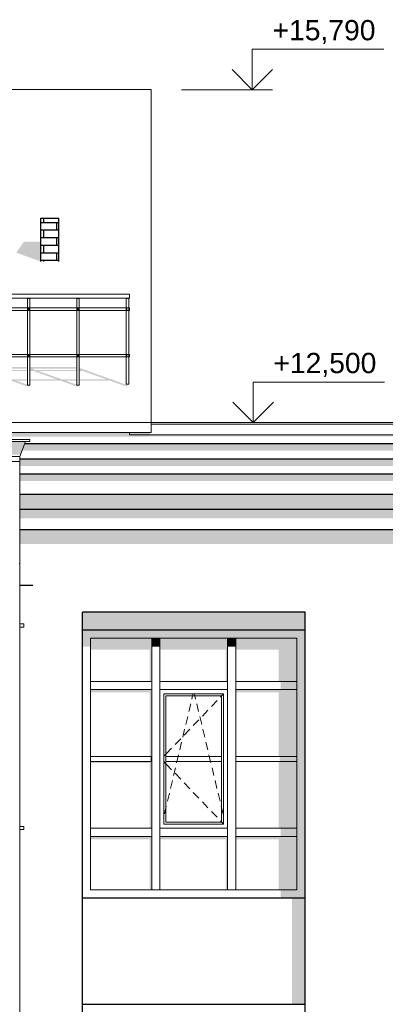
# Model space of a CAD drawing. Header units: millimetres. Extents: x -95523 to 190468, y -7401 to 17692.
# Tile 53 of 139: x -14797 to -11184, y 6750 to 16481. Entities that reach past the tile are written whole.
import ezdxf

# ---------------------------------------------------------------- set-up
doc = ezdxf.new("R2010")
doc.units = ezdxf.units.MM
doc.header["$MEASUREMENT"] = 0
doc.layers.add('Р_Фасад в осях 1-24_2_0', color=7, linetype='Continuous')
for name, color, linetype, lineweight in [('Р_Фасад в осях 1-24_2_1 Молдинги_Ном._пера__2', 8, 'Continuous', 15), ('Р_Фасад в осях 1-24_2_1 Молдинги_Ном._пера__21', 7, 'Continuous', 30), ('Р_Фасад в осях 1-24_2_1_Конструктив-парапет_Ном._пера__2', 8, 'Continuous', 15), ('Р_Фасад в осях 1-24_2_1_Конструктив-парапет_Ном._пера__21', 7, 'Continuous', 30), ('Р_Фасад в осях 1-24_2_1_Кровля (плоская)_Ном._пера__2', 8, 'Continuous', 15), ('Р_Фасад в осях 1-24_2_1_Кровля (плоская)_Ном._пера__7', 7, 'Continuous', 15), ('Р_Фасад в осях 1-24_2_Конструктив - Навесные Стены_Ном._пера__1', 7, 'Continuous', 15), ('Р_Фасад в осях 1-24_2_Конструктив - Навесные Стены_Ном._пера__2', 8, 'Continuous', 15), ('Р_Фасад в осях 1-24_2_Конструктив - Стены Несущие_Ном._пера__2', 8, 'Continuous', 15), ('Р_Фасад в осях 1-24_2_Конструктив - Стены Несущие_Ном._пера__21', 7, 'Continuous', 30), ('Р_Фасад в осях 1-24_2_Новый_1 ВОДОСТОК_Ном._пера__141', 7, 'Continuous', 20), ('Р_Фасад в осях 1-24_2_Новый_1 ВОДОСТОК_Ном._пера__2', 8, 'Continuous', 15), ('Р_Фасад в осях 1-24_2_Новый_1_Конструктив-парапет_Ном._пера__2', 8, 'Continuous', 15), ('Р_Фасад в осях 1-24_2_Новый_1_Конструктив-парапет_Ном._пера__21', 7, 'Continuous', 30), ('Р_Фасад в осях 1-24_2_Новый_1_Ограждение кровли_Ном._пера__1', 7, 'Continuous', 15), ('Р_Фасад в осях 1-24_2_Новый_1_Ограждение кровли_Ном._пера__2', 8, 'Continuous', 15), ('Р_Фасад в осях 1-24_2_Новый_Конструктив - Колонны_Ном._пера__21', 7, 'Continuous', 30), ('Р_Фасад в осях 1-24_2_Новый_Фартук парапета_Ном._пера__1', 7, 'Continuous', 15), ('Р_Фасад в осях 1-24_2_Размер - Отметка Уровня_Ном._пера__120', 7, 'Continuous', 5), ('Р_Фасад в осях 1-24_2_Фартук парапета_Ном._пера__1', 7, 'Continuous', 15), ('Р_Фасад в осях 1-24_2_Фартук парапета_Ном._пера__2', 8, 'Continuous', 15)]:
    doc.layers.add(name, color=color, linetype=linetype, lineweight=lineweight)
doc.layers.add('Р_Фасад в осях 1-24_2_Конструктив - Навесные Стены_Ном._пера__87', color=7, linetype='Continuous', lineweight=20, true_color=0x6a6a6a)
doc.layers.add('Р_Фасад в осях 1-24_2_Новый_Конструктив - Колонны_Ном._пера__62', color=7, linetype='Continuous', lineweight=25, true_color=0xaaaaaa)
doc.styles.add('СГЕНЕРИР_СТИЛЬ_1', font='arial.ttf')

# ---------------------------------------------------------------- blocks, each defined once
blk = doc.blocks.new('*X3', base_point=(-99627.6, -39192.2))
at = {"layer": 'Р_Фасад в осях 1-24_2_Новый_Конструктив - Колонны_Ном._пера__62', "color": 253, "linetype": 'Continuous', "lineweight": 25, "true_color": 0xaaaaaa}
for p, q in [((-14559.9, 14475), (-14559.9, 14520)), ((-14559.9, 14475), (-14589.9, 14475)), ((-14559.9, 14475), (-14589.9, 14475)), ((-14409.9, 14475), (-14559.9, 14475)), ((-14534.9, 14475), (-14559.9, 14475)), ((-14409.9, 14475), (-14534.9, 14475)), ((-14429.9, 14400), (-14429.9, 14475)), ((-14559.9, 14400), (-14589.9, 14400)), ((-14559.9, 14400), (-14589.9, 14400)), ((-14559.9, 14325), (-14589.9, 14325)), ((-14559.9, 14325), (-14589.9, 14325)), ((-14409.9, 14400), (-14559.9, 14400)), ((-14559.9, 14325), (-14559.9, 14400)), ((-14409.9, 14325), (-14559.9, 14325)), ((-14534.9, 14325), (-14559.9, 14325)), ((-14409.9, 14325), (-14534.9, 14325)), ((-14429.9, 14250), (-14429.9, 14325)), ((-14559.9, 14250), (-14589.9, 14250)), ((-14559.9, 14250), (-14589.9, 14250)), ((-14409.9, 14250), (-14559.9, 14250)), ((-14559.9, 14175), (-14559.9, 14250)), ((-14559.9, 14175), (-14589.9, 14175)), ((-14559.9, 14175), (-14589.9, 14175)), ((-14409.9, 14175), (-14559.9, 14175)), ((-14534.9, 14175), (-14559.9, 14175)), ((-14409.9, 14175), (-14534.9, 14175)), ((-14429.9, 14100), (-14429.9, 14175)), ((-14559.9, 14100), (-14589.9, 14100)), ((-14559.9, 14100), (-14589.9, 14100)), ((-14409.9, 14100), (-14559.9, 14100)), ((-14559.9, 14091.8), (-14559.9, 14100))]:
    blk.add_line(p, q, dxfattribs=at)

msp = doc.modelspace()

# ---------------------------------------------------------------- hatches: boundary and pattern name
at = {"layer": 'Р_Фасад в осях 1-24_2_1 Молдинги_Ном._пера__2', "linetype": 'Continuous', "lineweight": 0, "true_color": 0x3f3f3f}
for points in [[(-19389.5, 12292.5), (-19358.1, 12292.5), (-19346.7, 12300.5), (-19346.7, 12360.4), (-13527.5, 12360.5), (-13525.3, 12364.4), (14965.5, 12364.5), (14914.6, 12292.5), (15061.8, 12292.5), (15061.8, 12377.2), (15052.8, 12377.2), (15052.8, 12386.3), (15052.8, 12377.2), (-13710.8, 12377.2), (-13710.8, 12401.4), (-19330.9, 12401.4)], [(-14775.1, 12221.8), (14864.6, 12221.8), (14808.5, 12142.5), (15111.8, 12142.5), (15111.8, 12292.5), (-14748.2, 12292.5)], [(15161.8, 12142.5), (-14797.2, 12142.5), (-14797.2, 12071.8), (14758.5, 12071.8), (14702.4, 11992.5), (15161.8, 11992.5)], [(-14797.2, 11992.5), (-14797.2, 11921.8), (14652.4, 11921.8), (14561, 11792.5), (15211.8, 11792.5), (15211.8, 11992.5)], [(-14797.2, 11792.5), (-14797.2, 11642.5), (15331.8, 11642.5), (15331.8, 11792.5)], [(-14797.2, 11642.5), (-14797.2, 11552.1), (14391, 11552.1), (14313.5, 11442.5), (15381.8, 11442.5), (15381.8, 11642.5)]]:
    msp.add_hatch(color=250, dxfattribs=at).paths.add_polyline_path(points)
at = {"layer": 'Р_Фасад в осях 1-24_2_1_Конструктив-парапет_Ном._пера__2', "linetype": 'Continuous', "lineweight": 0, "true_color": 0x3f3f3f}
for points in [[(-14667.2, 11442.5), (-14797.2, 11442.5), (-14797.2, 11299.7), (-14667.2, 11299.7)], [(-14667.2, 11442.5), (-14667.2, 11299.7), (-14177.2, 11299.7), (-14177.2, 11442.5)]]:
    msp.add_hatch(color=250, dxfattribs=at).paths.add_polyline_path(points)
at = {"layer": 'Р_Фасад в осях 1-24_2_1_Кровля (плоская)_Ном._пера__2', "linetype": 'Continuous', "lineweight": 0, "true_color": 0x3f3f3f}
for points in [[(-13498.6, 12500), (-13497.6, 12500), (-13497.6, 15691.9)], [(-14754.5, 14287.3), (-14831.4, 14178.5), (-14589.9, 14091.8), (-14589.9, 14287.3)], [(-15183.8, 12927.3), (-15183.8, 12915.1), (-14886, 12915.1), (-14728.9, 12858.7), (-14703.9, 12858.7), (-14698.8, 12865.9), (-14710.3, 12870), (-14720.9, 12870), (-14720.9, 12873.8), (-14836, 12915.1), (-14720.9, 12915.1), (-14720.9, 12927.3), (-14870.1, 12927.3), (-15094.8, 13008), (-14720.9, 13008), (-14720.9, 13020.2), (-15128.8, 13020.2), (-15157.9, 13030.7), (-14720.9, 13030.7), (-14720.9, 13050.2), (-15183.8, 13050.2), (-15183.8, 13022.1), (-15178.8, 13020.2), (-15183.8, 13020.2), (-15183.8, 13008), (-15144.8, 13008), (-14920.1, 12927.3)], [(-14695.9, 12927.3), (-14695.9, 12915.1), (-14398.1, 12915.1), (-14240.9, 12858.7), (-14215.9, 12858.7), (-14210.8, 12865.9), (-14222.4, 12870), (-14232.9, 12870), (-14232.9, 12873.8), (-14348.1, 12915.1), (-14232.9, 12915.1), (-14232.9, 12927.3), (-14382.1, 12927.3), (-14606.8, 13008), (-14232.9, 13008), (-14232.9, 13020.2), (-14640.8, 13020.2), (-14669.9, 13030.7), (-14232.9, 13030.7), (-14232.9, 13050.2), (-14695.9, 13050.2), (-14695.9, 13022.1), (-14690.8, 13020.2), (-14695.9, 13020.2), (-14695.9, 13008), (-14656.8, 13008), (-14432.1, 12927.3)], [(-14207.9, 12927.3), (-14207.9, 12915.1), (-13910.1, 12915.1), (-13758.6, 12860.7), (-13733.6, 12860.7), (-13728.5, 12867.9), (-13874.1, 12920.1), (-13872.6, 12922.3), (-13886.6, 12927.3), (-13894.1, 12927.3), (-14132.8, 13013), (-14131.3, 13015.2), (-14145.4, 13020.2), (-14152.9, 13020.2), (-14201.9, 13037.8), (-14198.9, 13042.1), (-14207.9, 13045.4), (-14207.9, 13022), (-14202.9, 13020.2), (-14207.9, 13020.2), (-14207.9, 13008), (-14168.9, 13008), (-13944.1, 12927.3)]]:
    msp.add_hatch(color=250, dxfattribs=at).paths.add_polyline_path(points)
at = {"layer": 'Р_Фасад в осях 1-24_2_Конструктив - Навесные Стены_Ном._пера__2', "linetype": 'Continuous', "lineweight": 0, "true_color": 0x3f3f3f}
for points in [[(-14177.2, 10450), (-14097.2, 10370), (-13452.2, 10370), (-13452.2, 10450)], [(-14097.2, 10370), (-14177.2, 10450), (-14177.2, 10284.6), (-14097.2, 10284.6)], [(-13452.2, 10370), (-12702.2, 10370), (-12702.2, 10450), (-13452.2, 10450)], [(-12702.2, 10370), (-12057.2, 10370), (-11977.2, 10450), (-12702.2, 10450)], [(-12057.2, 9900), (-11977.2, 9900), (-11977.2, 10450), (-12057.2, 10370)], [(-13492.2, 10370), (-14097.2, 10370), (-14097.2, 10256.3), (-13512.2, 10256.3), (-13512.2, 9940), (-13492.2, 9940)], [(-13412.2, 10370), (-13492.2, 10370), (-13492.2, 10284.6), (-13412.2, 10284.6)], [(-13412.2, 10370), (-13412.2, 10256.3), (-12762.2, 10256.3), (-12762.2, 9940), (-12742.2, 9940), (-12742.2, 10370)], [(-12742.2, 10370), (-12742.2, 10284.6), (-12662.2, 10284.6), (-12662.2, 10370)], [(-12057.2, 10370), (-12662.2, 10370), (-12662.2, 10256.3), (-12237.2, 10256.3), (-12237.2, 9940), (-12057.2, 9940)], [(-12057.2, 9940), (-12217.2, 9940), (-12217.2, 9860), (-12057.2, 9860)], [(-14097.2, 9831.7), (-13512.2, 9831.7), (-13512.2, 9200), (-13492.2, 9200), (-13492.2, 9860), (-14097.2, 9860)], [(-12057.2, 9860), (-12662.2, 9860), (-12662.2, 9831.7), (-12237.2, 9831.7), (-12237.2, 9200), (-12057.2, 9200)], [(-12057.2, 8450), (-11977.2, 8450), (-11977.2, 9900), (-12057.2, 9900)], [(-13492.2, 9150), (-14097.2, 9150), (-14097.2, 9135.9), (-13512.2, 9135.9), (-13512.2, 8490), (-13492.2, 8490)], [(-13502.2, 9200), (-13502.2, 9150), (-13492.2, 9150), (-13492.2, 9200)], [(-12237.2, 8490), (-12057.2, 8490), (-12057.2, 9150), (-12237.2, 9150)], [(-12227.2, 9200), (-12227.2, 9150), (-12057.2, 9150), (-12057.2, 9200)], [(-12057.2, 8490), (-12217.2, 8490), (-12217.2, 8410), (-12057.2, 8410)], [(-13492.2, 8410), (-14097.2, 8410), (-14097.2, 8381.7), (-13512.2, 8381.7), (-13512.2, 7880), (-13492.2, 7880)], [(-13412.2, 8410), (-13412.2, 8381.7), (-12762.2, 8381.7), (-12762.2, 7880), (-12742.2, 7880), (-12742.2, 8410)], [(-12662.2, 8410), (-12662.2, 8381.7), (-12237.2, 8381.7), (-12237.2, 7880), (-12057.2, 7880), (-12057.2, 8410)], [(-11977.2, 7800), (-11977.2, 8450), (-12057.2, 8450), (-12057.2, 7880)], [(-12057.2, 7880), (-12217.2, 7880), (-12217.2, 7800), (-11977.2, 7800)]]:
    msp.add_hatch(color=250, dxfattribs=at).paths.add_polyline_path(points)
at = {"layer": 'Р_Фасад в осях 1-24_2_Конструктив - Стены Несущие_Ном._пера__2', "linetype": 'Continuous', "lineweight": 0, "true_color": 0x3f3f3f}
for points in [[(-11977.2, 10450), (-11977.2, 10624), (-14177.2, 10624), (-14177.2, 10450)], [(-12107.2, 7800), (-12107.2, 7550), (-11977.2, 7550), (-11977.2, 7800)], [(-12107.2, 6750), (-11977.2, 6750), (-11977.2, 7550), (-12107.2, 7550)]]:
    msp.add_hatch(color=250, dxfattribs=at).paths.add_polyline_path(points)
at = {"layer": 'Р_Фасад в осях 1-24_2_Новый_1 ВОДОСТОК_Ном._пера__2', "linetype": 'Continuous', "lineweight": 0, "true_color": 0x3f3f3f}
msp.add_hatch(color=250, dxfattribs=at).paths.add_polyline_path([(-14964.4, 12313.8), (-14914.3, 12182.4), (-14790.1, 12182.4), (-14740.1, 12313.8)])
at = {"layer": 'Р_Фасад в осях 1-24_2_Новый_1_Конструктив-парапет_Ном._пера__2', "linetype": 'Continuous', "lineweight": 0, "true_color": 0x3f3f3f}
msp.add_hatch(color=250, dxfattribs=at).paths.add_polyline_path([(-14177.2, 11442.5), (-14177.2, 11299.7), (-8977.2, 11299.7), (-8977.2, 11442.5)])
at = {"layer": 'Р_Фасад в осях 1-24_2_Новый_1_Ограждение кровли_Ном._пера__2', "linetype": 'Continuous', "lineweight": 0, "true_color": 0x3f3f3f}
for points in [[(-14720.9, 13719.4), (-14695.9, 13719.4), (-14695.9, 13730), (-14720.9, 13730)], [(-14207.9, 13730), (-14232.9, 13730), (-14232.9, 13719.4), (-14207.9, 13719.4)], [(-13745, 13730), (-13745, 13719.4), (-13720, 13719.4), (-13720, 13730)], [(-14695.9, 13632.5), (-14720.9, 13632.5), (-14720.9, 13607.5), (-14695.9, 13607.5)], [(-14232.9, 13632.5), (-14232.9, 13607.5), (-14207.9, 13607.5), (-14207.9, 13632.5)], [(-13732.5, 13632.5), (-13745, 13632.5), (-13745, 13607.5), (-13732.5, 13607.5)], [(-14720.9, 13148.7), (-14695.9, 13148.7), (-14695.9, 13173.7), (-14720.9, 13173.7)], [(-14232.9, 13148.7), (-14207.9, 13148.7), (-14207.9, 13173.7), (-14232.9, 13173.7)], [(-13732.5, 13173.7), (-13745, 13173.7), (-13745, 13148.7), (-13732.5, 13148.7)]]:
    msp.add_hatch(color=250, dxfattribs=at).paths.add_polyline_path(points)
at = {"layer": 'Р_Фасад в осях 1-24_2_Фартук парапета_Ном._пера__2', "linetype": 'Continuous', "lineweight": 0, "true_color": 0x3f3f3f}
msp.add_hatch(color=250, dxfattribs=at).paths.add_polyline_path([(-13502.6, 12401.4), (-13710.8, 12401.4), (-13710.8, 12377.2), (-13516.3, 12377.2)])

# ---------------------------------------------------------------- linework, layer by layer
at = {"layer": 'Р_Фасад в осях 1-24_2_1 Молдинги_Ном._пера__21', "color": 7, "linetype": 'Continuous', "lineweight": 30}
for p, q in [((-14748.2, 12292.5), (15061.8, 12292.5)), ((-14797.2, 12142.5), (15111.8, 12142.5)), ((-14797.3, 11992.5), (15161.8, 11992.5)), ((-14797.2, 11792.5), (15211.8, 11792.5)), ((-14797.2, 11642.5), (15331.8, 11642.5)), ((-14797.2, 11442.5), (15381.8, 11442.5))]:
    msp.add_line(p, q, dxfattribs=at)
at = {"layer": 'Р_Фасад в осях 1-24_2_1_Конструктив-парапет_Ном._пера__21', "color": 7, "linetype": 'Continuous', "lineweight": 30}
msp.add_line((-14667.2, 10890), (-14797.2, 10890), dxfattribs=at)
at = {"layer": 'Р_Фасад в осях 1-24_2_1_Кровля (плоская)_Ном._пера__7', "color": 7, "linetype": 'Continuous', "lineweight": 15}
for p, q in [((-28701.9, 15791.8), (-13710.8, 15791.8)), ((-13710.8, 15791.8), (-28701.9, 15791.8)), ((-13594.1, 15791.8), (-13710.8, 15791.8)), ((-13498.6, 15791.8), (-13710.8, 15791.8)), ((-13594.1, 15791.8), (-13498.6, 15791.8)), ((-13498.6, 15791.8), (-13497.6, 15791.8)), ((-13498.6, 12501.3), (-13498.6, 15791.8)), ((-13497.6, 15791.8), (-13497.6, 15691.9)), ((-13497.6, 15691.9), (-13498.6, 15691.9)), ((-13497.6, 12500), (-13497.6, 15691.9)), ((-19536.9, 12501.2), (-13498.6, 12501.3)), ((-13498.6, 12401.4), (-13498.6, 12501.3)), ((-13498.6, 12401.4), (-19330.9, 12401.4))]:
    msp.add_line(p, q, dxfattribs=at)
at = {"layer": 'Р_Фасад в осях 1-24_2_Конструктив - Навесные Стены_Ном._пера__1', "color": 7, "linetype": 'Continuous', "lineweight": 15}
for p, q in [((-13492.2, 9940), (-13492.2, 10370)), ((-13492.2, 10370), (-13412.2, 10370)), ((-13412.2, 9940), (-13412.2, 10370)), ((-12742.2, 9940), (-12742.2, 10370)), ((-12742.2, 10370), (-12662.2, 10370)), ((-12662.2, 9940), (-12662.2, 10370)), ((-13492.2, 9900), (-13492.2, 9940)), ((-13412.2, 9900), (-13412.2, 9940)), ((-12742.2, 9900), (-12742.2, 9940)), ((-12662.2, 9900), (-12662.2, 9940)), ((-13492.2, 8490), (-13492.2, 9860)), ((-13412.2, 8490), (-13412.2, 9860)), ((-12742.2, 8450), (-12742.2, 9860)), ((-12662.2, 8490), (-12662.2, 9860)), ((-13372.2, 9820), (-13372.2, 8530)), ((-12782.2, 9820), (-13372.2, 9820)), ((-12802.2, 9800), (-13352.2, 9800)), ((-13352.2, 9800), (-13352.2, 9200)), ((-13095.8, 9767.2), (-13087.9, 9800)), ((-13087.9, 9800), (-13083.2, 9820)), ((-13066.4, 9800), (-13071.2, 9820)), ((-13058.6, 9767.2), (-13066.4, 9800)), ((-12847, 9751), (-12902.2, 9693.1)), ((-12802.2, 9797.9), (-12812.4, 9787.2)), ((-12782.2, 9818.8), (-12802.2, 9797.9)), ((-12802.2, 9200), (-12802.2, 9800)), ((-12782.2, 8530), (-12782.2, 9820)), ((-13125.4, 9643), (-13106.8, 9720.8)), ((-13028.9, 9643), (-13047.5, 9720.8)), ((-12936.8, 9657), (-12992, 9599.1)), ((-13155.6, 9516.6), (-13137, 9594.4)), ((-13026.6, 9563), (-13081.8, 9505.1)), ((-12998.7, 9516.6), (-13017.3, 9594.4)), ((-13185.8, 9390.1), (-13167.2, 9467.9)), ((-13116.4, 9469), (-13171.6, 9411.1)), ((-12968.6, 9390.1), (-12987.1, 9467.9)), ((-13206.2, 9375), (-13261.4, 9317.1)), ((-13296, 9281), (-13341.9, 9232.8)), ((-13216, 9263.7), (-13197.4, 9341.5)), ((-12938.4, 9263.7), (-12956.9, 9341.5)), ((-14097.2, 9200), (-13492.2, 9200)), ((-13492.2, 9150), (-14097.2, 9150)), ((-13352.2, 9222.1), (-13372.2, 9201.2)), ((-13352.2, 9127.9), (-13372.2, 9148.8)), ((-13341.9, 9232.8), (-13352.2, 9222.1)), ((-13352.2, 9150), (-13352.2, 9200)), ((-13352.2, 9200), (-12802.2, 9200)), ((-12802.2, 9150), (-13352.2, 9150)), ((-13352.2, 9150), (-13352.2, 8550)), ((-13246.2, 9137.2), (-13243.2, 9150)), ((-13243.2, 9150), (-13231.2, 9200)), ((-13231.2, 9200), (-13227.6, 9215)), ((-12923.2, 9200), (-12926.7, 9215)), ((-12911.2, 9150), (-12923.2, 9200)), ((-12908.2, 9137.2), (-12911.2, 9150)), ((-12802.2, 9200), (-12802.2, 9150)), ((-12802.2, 8550), (-12802.2, 9150)), ((-12662.2, 9200), (-12057.2, 9200)), ((-12057.2, 9150), (-12662.2, 9150)), ((-13341.9, 9117.2), (-13352.2, 9127.9)), ((-13296, 9069), (-13341.9, 9117.2)), ((-13276.4, 9010.8), (-13257.8, 9088.6)), ((-12878, 9010.8), (-12896.5, 9088.6)), ((-13306.6, 8884.3), (-13288, 8962.1)), ((-13206.2, 8975), (-13261.4, 9032.9)), ((-12847.8, 8884.3), (-12866.4, 8962.1)), ((-13116.4, 8881), (-13171.6, 8938.9)), ((-13336.8, 8757.9), (-13318.2, 8835.7)), ((-13026.6, 8787), (-13081.8, 8844.9)), ((-12817.6, 8757.9), (-12836.2, 8835.7)), ((-13367, 8631.4), (-13352.2, 8693.4)), ((-13352.2, 8693.4), (-13348.4, 8709.3)), ((-12936.8, 8693), (-12992, 8750.9)), ((-12802.2, 8693.4), (-12806, 8709.3)), ((-12787.4, 8631.4), (-12802.2, 8693.4)), ((-12847, 8599), (-12902.2, 8656.9)), ((-13492.2, 8450), (-13492.2, 8490)), ((-13412.2, 8450), (-13412.2, 8490)), ((-13372.2, 8530), (-12782.2, 8530)), ((-13352.2, 8550), (-12802.2, 8550)), ((-12802.2, 8552.1), (-12812.4, 8562.8)), ((-12782.2, 8531.2), (-12802.2, 8552.1)), ((-12662.2, 8450), (-12662.2, 8490)), ((-13492.2, 7880), (-13492.2, 8410)), ((-13412.2, 7880), (-13412.2, 8410)), ((-12742.2, 7880), (-12742.2, 8410)), ((-12662.2, 7880), (-12662.2, 8410)), ((-13412.2, 7880), (-13492.2, 7880)), ((-12662.2, 7880), (-12742.2, 7880))]:
    msp.add_line(p, q, dxfattribs=at)
at = {"layer": 'Р_Фасад в осях 1-24_2_Конструктив - Навесные Стены_Ном._пера__87', "color": 251, "linetype": 'Continuous', "lineweight": 20, "true_color": 0x6a6a6a}
for p, q in [((-14097.2, 10370), (-13492.2, 10370)), ((-14097.2, 9940), (-14097.2, 10370)), ((-13412.2, 10370), (-12742.2, 10370)), ((-12662.2, 10370), (-12057.2, 10370)), ((-12057.2, 9940), (-12057.2, 10370)), ((-13492.2, 9940), (-14097.2, 9940)), ((-14097.2, 9900), (-14097.2, 9940)), ((-12742.2, 9940), (-13412.2, 9940)), ((-12057.2, 9940), (-12662.2, 9940)), ((-12057.2, 9940), (-12057.2, 9860)), ((-14097.2, 9860), (-14097.2, 9900)), ((-14097.2, 8490), (-14097.2, 9860)), ((-13492.2, 9860), (-14097.2, 9860)), ((-13492.2, 9900), (-13492.2, 9860)), ((-13412.2, 9860), (-13412.2, 9900)), ((-12742.2, 9860), (-13412.2, 9860)), ((-12742.2, 9900), (-12742.2, 9860)), ((-12662.2, 9860), (-12662.2, 9900)), ((-12057.2, 9860), (-12662.2, 9860)), ((-12057.2, 8490), (-12057.2, 9860)), ((-13492.2, 8490), (-14097.2, 8490)), ((-14097.2, 8410), (-14097.2, 8490)), ((-12742.2, 8490), (-13412.2, 8490)), ((-12057.2, 8490), (-12662.2, 8490)), ((-12057.2, 8490), (-12057.2, 8410)), ((-14097.2, 7880), (-14097.2, 8410)), ((-13492.2, 8410), (-14097.2, 8410)), ((-13492.2, 8450), (-13492.2, 8410)), ((-13412.2, 8410), (-13412.2, 8450)), ((-12742.2, 8410), (-13412.2, 8410)), ((-12742.2, 8450), (-12742.2, 8410)), ((-12662.2, 8410), (-12662.2, 8450)), ((-12057.2, 8410), (-12662.2, 8410)), ((-12057.2, 7880), (-12057.2, 8410)), ((-13492.2, 7880), (-14097.2, 7880)), ((-12742.2, 7880), (-13412.2, 7880)), ((-12057.2, 7880), (-12662.2, 7880))]:
    msp.add_line(p, q, dxfattribs=at)
at = {"layer": 'Р_Фасад в осях 1-24_2_Конструктив - Стены Несущие_Ном._пера__21', "color": 7, "linetype": 'Continuous', "lineweight": 30}
for p, q in [((-14177.2, 7550), (-14177.2, 10624)), ((-11977.2, 7550), (-11977.2, 10624)), ((-14177.2, 10450), (-11977.2, 10450)), ((-11977.2, 7800), (-14177.2, 7800)), ((-14177.2, 3850), (-14177.2, 7550)), ((-11977.2, 3850), (-11977.2, 7550)), ((-14177.2, 6750), (-11977.2, 6750))]:
    msp.add_line(p, q, dxfattribs=at)
at = {"layer": 'Р_Фасад в осях 1-24_2_Новый_1 ВОДОСТОК_Ном._пера__141', "color": 7, "linetype": 'Continuous', "lineweight": 20}
for p, q in [((-14697.2, 12333.8), (-15007.2, 12333.8)), ((-14697.2, 12313.8), (-15007.2, 12313.8)), ((-14740.1, 12313.8), (-14797.2, 12163.8)), ((-14697.2, 12333.8), (-14697.2, 12313.8)), ((-14797.2, 12163.8), (-14907.2, 12163.8)), ((-14797.2, 12113.8), (-14907.2, 12113.8)), ((-14797.2, 12163.8), (-14797.2, 12113.8)), ((-14797.2, 12113.8), (-14797.2, 12003.8)), ((-14797.2, 12003.8), (-14797.2, 11215.1)), ((-14797.2, 11215.1), (-14797.2, 11105.1)), ((-14801.4, 11105.1), (-14797.2, 11105.1)), ((-14797.2, 11105.1), (-14797.2, 10508.7)), ((-14795.2, 10508.7), (-14799.6, 10508.7)), ((-14795.2, 10478.7), (-14799.6, 10478.7)), ((-14797.2, 10478.7), (-14797.2, 8508.7)), ((-14757.2, 10508.7), (-14795.2, 10508.7)), ((-14795.2, 10478.7), (-14795.2, 10508.7)), ((-14757.2, 10478.7), (-14795.2, 10478.7)), ((-14757.2, 10478.7), (-14757.2, 10508.7)), ((-14795.2, 8508.7), (-14799.6, 8508.7)), ((-14795.2, 8478.7), (-14799.6, 8478.7)), ((-14797.2, 8478.7), (-14797.2, 6508.7)), ((-14757.2, 8508.7), (-14795.2, 8508.7)), ((-14795.2, 8478.7), (-14795.2, 8508.7)), ((-14757.2, 8478.7), (-14795.2, 8478.7)), ((-14757.2, 8478.7), (-14757.2, 8508.7))]:
    msp.add_line(p, q, dxfattribs=at)
at = {"layer": 'Р_Фасад в осях 1-24_2_Новый_1_Конструктив-парапет_Ном._пера__21', "color": 7, "linetype": 'Continuous', "lineweight": 30}
msp.add_line((-11977.2, 10624), (-14177.2, 10624), dxfattribs=at)
at = {"layer": 'Р_Фасад в осях 1-24_2_Новый_1_Ограждение кровли_Ном._пера__1', "color": 7, "linetype": 'Continuous', "lineweight": 15}
for p, q in [((-13732.5, 13770), (-20543.8, 13770)), ((-13732.5, 13730), (-20543.8, 13730)), ((-14720.9, 13632.5), (-14720.9, 13730)), ((-14695.9, 13632.5), (-14695.9, 13730)), ((-14232.9, 13632.5), (-14232.9, 13730)), ((-14207.9, 13632.5), (-14207.9, 13730)), ((-13745, 13632.5), (-13745, 13730)), ((-13732.5, 13770), (-13712.5, 13770)), ((-13732.5, 13730), (-13712.5, 13730)), ((-13720, 13632.5), (-13720, 13730)), ((-13712.5, 13770), (-13712.5, 13730)), ((-14720.9, 13632.5), (-15183.8, 13632.5)), ((-14695.9, 13632.5), (-14720.9, 13632.5)), ((-14720.9, 13607.5), (-14720.9, 13632.5)), ((-14232.9, 13632.5), (-14695.9, 13632.5)), ((-14695.9, 13607.5), (-14695.9, 13632.5)), ((-14207.9, 13632.5), (-14232.9, 13632.5)), ((-14232.9, 13607.5), (-14232.9, 13632.5)), ((-13745, 13632.5), (-14207.9, 13632.5)), ((-14207.9, 13607.5), (-14207.9, 13632.5)), ((-13732.5, 13632.5), (-13745, 13632.5)), ((-13745, 13607.5), (-13745, 13632.5)), ((-13732.5, 13632.5), (-13720, 13632.5)), ((-13720, 13607.5), (-13720, 13632.5)), ((-13720, 13632.5), (-13712.5, 13632.5)), ((-13712.5, 13632.5), (-13712.5, 13607.5)), ((-14720.9, 13607.5), (-15183.8, 13607.5)), ((-14695.9, 13607.5), (-14720.9, 13607.5)), ((-14720.9, 13173.7), (-14720.9, 13607.5)), ((-14232.9, 13607.5), (-14695.9, 13607.5)), ((-14695.9, 13173.7), (-14695.9, 13607.5)), ((-14207.9, 13607.5), (-14232.9, 13607.5)), ((-14232.9, 13173.7), (-14232.9, 13607.5)), ((-13745, 13607.5), (-14207.9, 13607.5)), ((-14207.9, 13173.7), (-14207.9, 13607.5)), ((-13732.5, 13607.5), (-13745, 13607.5)), ((-13745, 13173.7), (-13745, 13607.5)), ((-13732.5, 13607.5), (-13720, 13607.5)), ((-13720, 13173.7), (-13720, 13607.5)), ((-13720, 13607.5), (-13712.5, 13607.5)), ((-14720.9, 13173.7), (-15183.8, 13173.7)), ((-14720.9, 13148.7), (-15183.8, 13148.7)), ((-14695.9, 13173.7), (-14720.9, 13173.7)), ((-14720.9, 13148.7), (-14720.9, 13173.7)), ((-14695.9, 13148.7), (-14720.9, 13148.7)), ((-14720.9, 12870), (-14720.9, 13148.7)), ((-14232.9, 13173.7), (-14695.9, 13173.7)), ((-14695.9, 13148.7), (-14695.9, 13173.7)), ((-14232.9, 13148.7), (-14695.9, 13148.7)), ((-14695.9, 12870), (-14695.9, 13148.7)), ((-14207.9, 13173.7), (-14232.9, 13173.7)), ((-14232.9, 13148.7), (-14232.9, 13173.7)), ((-14207.9, 13148.7), (-14232.9, 13148.7)), ((-14232.9, 12870), (-14232.9, 13148.7)), ((-13745, 13173.7), (-14207.9, 13173.7)), ((-14207.9, 13148.7), (-14207.9, 13173.7)), ((-13745, 13148.7), (-14207.9, 13148.7)), ((-14207.9, 12870), (-14207.9, 13148.7)), ((-13732.5, 13173.7), (-13745, 13173.7)), ((-13745, 13148.7), (-13745, 13173.7)), ((-13732.5, 13148.7), (-13745, 13148.7)), ((-13745, 12880), (-13745, 13148.7)), ((-13732.5, 13173.7), (-13720, 13173.7)), ((-13732.5, 13148.7), (-13720, 13148.7)), ((-13720, 13148.7), (-13720, 13173.7)), ((-13720, 13173.7), (-13712.5, 13173.7)), ((-13720, 12880), (-13720, 13148.7)), ((-13720, 13148.7), (-13712.5, 13148.7)), ((-13712.5, 13173.7), (-13712.5, 13148.7)), ((-14695.9, 12870), (-14720.9, 12870)), ((-14207.9, 12870), (-14232.9, 12870)), ((-13720, 12880), (-13745, 12880))]:
    msp.add_line(p, q, dxfattribs=at)
at = {"layer": 'Р_Фасад в осях 1-24_2_Новый_Конструктив - Колонны_Ном._пера__21', "color": 7, "linetype": 'Continuous', "lineweight": 30}
for p, q in [((-14589.9, 14520), (-14409.9, 14520)), ((-14589.9, 14091.8), (-14589.9, 14520)), ((-14409.9, 14091.8), (-14409.9, 14520))]:
    msp.add_line(p, q, dxfattribs=at)
at = {"layer": 'Р_Фасад в осях 1-24_2_Новый_Фартук парапета_Ном._пера__1', "color": 7, "linetype": 'Continuous', "lineweight": 15}
msp.add_line((-13498.6, 12500), (28444.3, 12500), dxfattribs=at)
at = {"layer": 'Р_Фасад в осях 1-24_2_Размер - Отметка Уровня_Ном._пера__120', "color": 7, "linetype": 'Continuous', "lineweight": 5}
for p, q in [((-12498.6, 15789.6), (-12498.6, 16189.6)), ((-12498.6, 16189.6), (-11199.5, 16189.6)), ((-12498.6, 15789.6), (-12698.6, 15989.6)), ((-12498.6, 15789.6), (-12298.6, 15989.6)), ((-13198.6, 15789.6), (-12298.6, 15789.6)), ((-12489.9, 12499.9), (-12489.9, 12899.9)), ((-12489.9, 12899.9), (-11190.8, 12899.9)), ((-12489.9, 12499.9), (-12689.9, 12699.9)), ((-12489.9, 12499.9), (-12289.9, 12699.9)), ((-13189.9, 12499.9), (-12289.9, 12499.9))]:
    msp.add_line(p, q, dxfattribs=at)
at = {"layer": 'Р_Фасад в осях 1-24_2_Фартук парапета_Ном._пера__1', "color": 7, "linetype": 'Continuous', "lineweight": 15}
for p, q in [((15071.3, 12499.9), (-13498.6, 12499.9)), ((15052.8, 12482.6), (-13498.6, 12482.6)), ((-13710.8, 12377.2), (-13710.8, 12401.4)), ((15052.8, 12377.2), (-13710.8, 12377.2))]:
    msp.add_line(p, q, dxfattribs=at)

# ---------------------------------------------------------------- block references
at = {"layer": 'Р_Фасад в осях 1-24_2_0', "color": 161, "linetype": 'Continuous', "lineweight": 40, "true_color": 0x83aefe}
msp.add_blockref('*X3', (-99627.6, -39192.2), dxfattribs=at)

# ---------------------------------------------------------------- texts
at = {"layer": 'Р_Фасад в осях 1-24_2_Размер - Отметка Уровня_Ном._пера__120', "color": 7, "linetype": 'Continuous', "lineweight": 5, "char_height": 200, "attachment_point": 7, "style": 'СГЕНЕРИР_СТИЛЬ_1'}
for s, insert in [('\\A1;+15,790{\\H0.66x;\\S^  ;}', (-12298.6, 16219.3)), ('\\A1;+12,500{\\H0.66x;\\S^  ;}', (-12289.9, 12929.7))]:
    msp.add_mtext(s, dxfattribs=dict(at, insert=insert))

doc.saveas('drawing.dxf')
